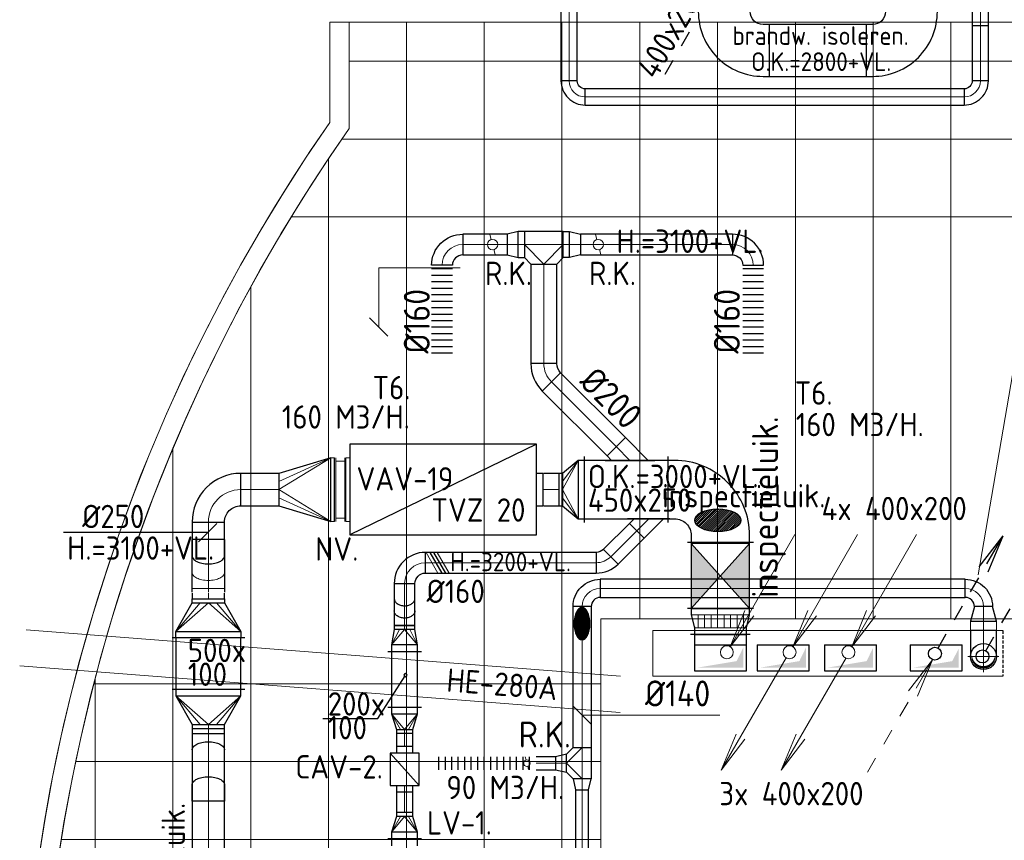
# Model space of a CAD drawing. Header units: millimetres. Extents: x -72425 to 38660, y 7096 to 51783.
# Tile 20 of 54: x -62482 to -54889, y 33882 to 40208. Entities that reach past the tile are written whole.
import ezdxf
from ezdxf.enums import TextEntityAlignment as Align

# ---------------------------------------------------------------- set-up
doc = ezdxf.new("R2010")
doc.units = ezdxf.units.MM
doc.header["$LTSCALE"] = 50
doc.linetypes.add('DASHED', pattern=[0.75, 0.5, -0.25])
for name, color, linetype in [('SPARINGEN-W', 7, 'Continuous'), ('WL570---_RETOUR', 100, 'Continuous'), ('WL570---_TOEVOER', 200, 'Continuous'), ('WM570---_RETOUR', 2, 'Continuous'), ('WM570---_TOEVOER', 2, 'Continuous')]:
    doc.layers.add(name, color=color, linetype=linetype)
for name, color, linetype, lineweight in [('WL570---_BESTAAND-HARTLIJN', 161, 'Continuous', 0), ('WL570---_BESTAAND-MAATVOERING', 161, 'Continuous', 0), ('WL570---_BESTAAND-RETOUR', 140, 'Continuous', 0), ('WL570---_BESTAAND-TOEVOER', 180, 'Continuous', 0)]:
    doc.layers.add(name, color=color, linetype=linetype, lineweight=lineweight)
doc.styles.add('ISO', font='ISO', dxfattribs={"height": 162})
doc.styles.add('MAATVOERING', font='ISO')

# ---------------------------------------------------------------- blocks, each defined once
blk = doc.blocks.new('A$C33D74301')
at = {"color": 8, "linetype": 'Continuous', "lineweight": 13}
for p, q in [((-50438.9, -3975), (-56691.1, -3975)), ((-56691.1, -4746.5), (-56691.1, -3975)), ((-56691.1, -3975), (-56541.1, -3975)), ((-56691.1, -4746.5), (-56691.1, -3975)), ((-56691.1, -3975), (-56541.1, -3975)), ((-56541.1, -4793.6), (-56541.1, -3975)), ((-56541.1, -3975), (-56541.1, -4793.6)), ((-56100, -3975), (-56100, -20775)), ((-55500, -3975), (-55500, -20775)), ((-54900, -3975), (-54900, -20775)), ((-54300, -3975), (-54300, -8575)), ((-53700, -3975), (-53700, -8575)), ((-53700, -3975), (-53700, -8575)), ((-53100, -3975), (-53100, -8575)), ((-52500, -3975), (-52500, -8575)), ((-51900, -3975), (-51900, -8575)), ((-56541.1, -4275), (-50372.5, -4275)), ((-56873, -5015.5), (-56691.1, -4746.5)), ((-56541.1, -4793.6), (-56722.9, -5060.5)), ((-56597.6, -4875), (-49837.8, -4875)), ((-57048.3, -5288.8), (-56873, -5015.5)), ((-56722.9, -5060.5), (-56898.2, -5331.7)), ((-56700, -19723.9), (-56700, -5026.1)), ((-57216.9, -5566.2), (-57048.3, -5288.8)), ((-56898.2, -5331.7), (-57066.7, -5607.1)), ((-56987, -5475), (-49303.2, -5475)), ((-57378.7, -5847.7), (-57216.9, -5566.2)), ((-57066.7, -5607.1), (-57228.5, -5886.6)), ((-57533.7, -6133.1), (-57378.7, -5847.7)), ((-57228.5, -5886.6), (-57383.5, -6169.9)), ((-57300, -18734.8), (-57300, -6015.2)), ((-57681.7, -6422.1), (-57533.7, -6133.1)), ((-57383.5, -6169.9), (-57531.5, -6456.9)), ((-57822.6, -6714.6), (-57681.7, -6422.1)), ((-57531.5, -6456.9), (-57672.4, -6747.5)), ((-57956.4, -7010.4), (-57822.6, -6714.6)), ((-57672.4, -6747.5), (-57806.2, -7041.4)), ((-58083, -7309.4), (-57956.4, -7010.4)), ((-57806.2, -7041.4), (-57932.8, -7338.5)), ((-57900, -17490.3), (-57900, -7259.6)), ((-58202.2, -7611.4), (-58083, -7309.4)), ((-57932.8, -7338.5), (-58052, -7638.6)), ((-58314.2, -7916.2), (-58202.2, -7611.4)), ((-58052, -7638.6), (-58164, -7941.5)), ((-58418.6, -8223.6), (-58314.2, -7916.2)), ((-58164, -7941.5), (-58268.5, -8247)), ((-58515.6, -8533.5), (-58418.6, -8223.6)), ((-58268.5, -8247), (-58365.5, -8555)), ((-58605.1, -8845.6), (-58515.6, -8533.5)), ((-58365.5, -8555), (-58454.9, -8865.3)), ((-54599.8, -8575), (-54599.8, -16175)), ((-54599.8, -8575), (-51149.8, -8575)), ((-58686.9, -9159.8), (-58605.1, -8845.6)), ((-58454.9, -8865.3), (-58536.8, -9177.7)), ((-58500, -15716.6), (-58500, -9033.4)), ((-58510.8, -9075), (-54599.8, -9075)), ((-58761.1, -9475.9), (-58686.9, -9159.8)), ((-58536.8, -9177.7), (-58611, -9492)), ((-58827.6, -9793.7), (-58761.1, -9475.9)), ((-58611, -9492), (-58677.6, -9807.9)), ((-58650.5, -9675), (-54599.8, -9675)), ((-58886.4, -10113), (-58827.6, -9793.7)), ((-58677.6, -9807.9), (-58736.3, -10125.5)), ((-58937.4, -10433.7), (-58886.4, -10113)), ((-58736.3, -10125.5), (-58787.4, -10444.3)), ((-58761.3, -10275), (-54599.8, -10275))]:
    blk.add_line(p, q, dxfattribs=at)
for centre, radius, start, end in [((-45700, -12375), 13379, 145.23702, 214.76298), ((-45699.9, -12375), 13229.1, 145.03426, 214.96574)]:
    blk.add_arc(centre, radius, start, end, dxfattribs=at)
blk = doc.blocks.new('OBO12500090Z')
blk.add_lwpolyline([(-62.5, 0), (62.5, 0), (62.5, 125, 1), (-62.5, 125)], format="xyb", close=True)
at = {"layer": 'WL570---_BESTAAND-HARTLIJN'}
for points in [[(0, 0), (0, 187.5)], [(-62.5, 125), (62.5, 125)]]:
    blk.add_lwpolyline(points, dxfattribs=at)
blk = doc.blocks.new('KARO')
for p, q in [((1, 0.5), (0, 0.5)), ((0, -0.5), (1, -0.5))]:
    blk.add_line(p, q)
at = {"invisible_edges": 15}
blk.add_3dface([(0, 0.5), (0, -0.5), (1, -0.5), (1, 0.5)], dxfattribs=at)
at = {"layer": 'WL570---_BESTAAND-HARTLIJN'}
blk.add_line((0, 0), (1, 0), dxfattribs=at)
blk = doc.blocks.new('OBO12500090H')
blk.add_lwpolyline([(62.5, -125, 0.414214), (-125, 62.5), (-125, -62.5, -0.414214), (-62.5, -125)], format="xyb", close=True)
at = {"invisible_edges": 15}
for points in [[(-114.1, -63.4), (-92.4, 59.7), (-125, 62.5), (-125, -62.5)], [(-103.6, -66.3), (-60.9, 51.2), (-92.4, 59.7), (-114.1, -63.4)], [(-93.8, -70.9), (-31.2, 37.4), (-60.9, 51.2), (-103.6, -66.3)], [(-84.8, -77.1), (-4.5, 18.6), (-31.2, 37.4), (-93.8, -70.9)], [(-77.1, -84.8), (18.6, -4.5), (-4.5, 18.6), (-84.8, -77.1)], [(-70.9, -93.8), (37.4, -31.2), (18.6, -4.5), (-77.1, -84.8)], [(-66.3, -103.6), (51.2, -60.9), (37.4, -31.2), (-70.9, -93.8)], [(-63.4, -114.1), (59.7, -92.4), (51.2, -60.9), (-66.3, -103.6)], [(-62.5, -125), (62.5, -125), (59.7, -92.4), (-63.4, -114.1)]]:
    blk.add_3dface(points, dxfattribs=at)
at = {"layer": 'WL570---_BESTAAND-HARTLIJN'}
blk.add_arc((-125, -125), 125, 0, 90, dxfattribs=at)
blk = doc.blocks.new('VBO40020000050901-100')
blk.add_lwpolyline([(-200, -350), (200, -350), (200, -300, 0.414214), (-300, 200), (-350, 200), (-350, -200), (-300, -200, -0.414214), (-200, -300)], format="xyb", close=True)
blk = doc.blocks.new('KARH')
for p, q in [((1, 0.5), (0, 0.5)), ((0, -0.5), (1, -0.5))]:
    blk.add_line(p, q)
at = {"invisible_edges": 15}
blk.add_3dface([(0, 0.5), (0, -0.5), (1, -0.5), (1, 0.5)], dxfattribs=at)
blk = doc.blocks.new('010')
at = {"layer": 'WL570---_RETOUR'}
for p, q in [((3.417, 6.704), (5.25, 9.093)), ((4, 6.928), (5.25, 9.093)), ((4.098, 6.311), (5.25, 9.093)), ((2.75, 4.763), (3.375, 5.846)), ((1.5, 2.598), (2.125, 3.681)), ((0.25, 0.433), (0.875, 1.516))]:
    blk.add_line(p, q, dxfattribs=at)
blk.add_circle((0, 0), 0.5, dxfattribs=at)
blk = doc.blocks.new('008')
at = {"layer": 'WL570---_BESTAAND-MAATVOERING'}
for p in [(-5.25, -9.093), (-2.083, -2.822), (-1.402, -3.215)]:
    blk.add_line(p, (-0.25, -0.433), dxfattribs=at)
blk.add_circle((0, 0), 0.5, dxfattribs=at)
blk = doc.blocks.new('OAF16000045R')
blk.add_line((-163.1, 0), (163.1, 0))
blk.add_lwpolyline([(-113.1, 0), (35.4, 148.5), (148.5, 35.4), (113.1, 0)])
at = {"layer": 'WL570---_BESTAAND-HARTLIJN'}
blk.add_line((91.9, 91.9), (0, 0), dxfattribs=at)
blk = doc.blocks.new('*X4')
for p, q in [((-0.24, 0.309), (-0.24, 0.383)), ((-0.23, 0.315), (-0.23, 0.389)), ((-0.22, 0.32), (-0.22, 0.395)), ((-0.21, 0.326), (-0.21, 0.4)), ((-0.2, 0.331), (-0.2, 0.405)), ((-0.19, 0.335), (-0.19, 0.41)), ((-0.18, 0.34), (-0.18, 0.415)), ((-0.17, 0.344), (-0.17, 0.419)), ((-0.16, 0.348), (-0.16, 0.423)), ((-0.15, 0.351), (-0.15, 0.426)), ((-0.14, 0.355), (-0.14, 0.43)), ((-0.13, 0.358), (-0.13, 0.433)), ((-0.12, 0.36), (-0.12, 0.436)), ((-0.11, 0.363), (-0.11, 0.439)), ((-0.1, 0.365), (-0.1, 0.441)), ((-0.09, 0.367), (-0.09, 0.443)), ((-0.08, 0.369), (-0.08, 0.445)), ((-0.07, 0.371), (-0.07, 0.447)), ((-0.06, 0.372), (-0.06, 0.448)), ((-0.05, 0.374), (-0.05, 0.449)), ((-0.04, 0.375), (-0.04, 0.45)), ((-0.03, 0.375), (-0.03, 0.451)), ((-0.02, 0.376), (-0.02, 0.452)), ((-0.01, 0.376), (-0.01, 0.452)), ((0, 0.376), (0, 0.452)), ((0.01, 0.376), (0.01, 0.452)), ((0.02, 0.376), (0.02, 0.452)), ((0.03, 0.375), (0.03, 0.451)), ((0.04, 0.375), (0.04, 0.45)), ((0.05, 0.374), (0.05, 0.449)), ((0.06, 0.372), (0.06, 0.448)), ((0.07, 0.371), (0.07, 0.447)), ((0.08, 0.369), (0.08, 0.445)), ((0.09, 0.367), (0.09, 0.443)), ((0.1, 0.365), (0.1, 0.441)), ((0.11, 0.363), (0.11, 0.439)), ((0.12, 0.36), (0.12, 0.436)), ((0.13, 0.358), (0.13, 0.433)), ((0.14, 0.355), (0.14, 0.43)), ((0.15, 0.351), (0.15, 0.426)), ((0.16, 0.348), (0.16, 0.423)), ((0.17, 0.344), (0.17, 0.419)), ((0.18, 0.34), (0.18, 0.415)), ((0.19, 0.335), (0.19, 0.41)), ((0.2, 0.331), (0.2, 0.405)), ((0.21, 0.326), (0.21, 0.4)), ((0.22, 0.32), (0.22, 0.395)), ((0.23, 0.315), (0.23, 0.389)), ((0.24, 0.309), (0.24, 0.383)), ((-0.45, 0.011), (-0.45, 0.044)), ((-0.44, 0.05), (-0.44, 0.104)), ((-0.43, 0.079), (-0.43, 0.14)), ((-0.42, 0.104), (-0.42, 0.167)), ((-0.41, 0.125), (-0.41, 0.191)), ((-0.4, 0.143), (-0.4, 0.211)), ((-0.39, 0.16), (-0.39, 0.229)), ((-0.38, 0.175), (-0.38, 0.245)), ((-0.37, 0.189), (-0.37, 0.26)), ((-0.36, 0.203), (-0.36, 0.273)), ((-0.35, 0.215), (-0.35, 0.286)), ((-0.34, 0.226), (-0.34, 0.298)), ((-0.33, 0.237), (-0.33, 0.309)), ((-0.32, 0.247), (-0.32, 0.319)), ((-0.31, 0.256), (-0.31, 0.329)), ((-0.3, 0.265), (-0.3, 0.338)), ((-0.29, 0.273), (-0.29, 0.347)), ((-0.28, 0.281), (-0.28, 0.355)), ((-0.27, 0.289), (-0.27, 0.363)), ((-0.26, 0.296), (-0.26, 0.37)), ((-0.25, 0.302), (-0.25, 0.377)), ((0.25, 0.302), (0.25, 0.377)), ((0.26, 0.296), (0.26, 0.37)), ((0.27, 0.289), (0.27, 0.363)), ((0.28, 0.281), (0.28, 0.355)), ((0.29, 0.273), (0.29, 0.347)), ((0.3, 0.265), (0.3, 0.338)), ((0.31, 0.256), (0.31, 0.329)), ((0.32, 0.247), (0.32, 0.319)), ((0.33, 0.237), (0.33, 0.309)), ((0.34, 0.226), (0.34, 0.298)), ((0.35, 0.215), (0.35, 0.286)), ((0.36, 0.203), (0.36, 0.273)), ((0.37, 0.189), (0.37, 0.26)), ((0.38, 0.175), (0.38, 0.245)), ((0.39, 0.16), (0.39, 0.229)), ((0.4, 0.143), (0.4, 0.211)), ((0.41, 0.125), (0.41, 0.191)), ((0.42, 0.104), (0.42, 0.167)), ((0.43, 0.079), (0.43, 0.14)), ((0.44, 0.05), (0.44, 0.104)), ((0.45, 0.011), (0.45, 0.044))]:
    blk.add_line(p, q)
blk = doc.blocks.new('KARODS')
blk.add_circle((0, 0), 0.5)
at = {"layer": 'WL570---_BESTAAND-HARTLIJN'}
for p, q in [((0, -0.6), (0, 0.6)), ((-0.6, 0), (0.6, 0))]:
    blk.add_line(p, q, dxfattribs=at)
at = {"layer": 'WL570---_BESTAAND-TOEVOER'}
blk.add_blockref('*X4', (0, 0), dxfattribs=at)
blk = doc.blocks.new('OBO20000090SE')
blk.add_lwpolyline([(-100, 200), (-100, 0), (100, 0), (100, 200)])
at = {"layer": 'WL570---_BESTAAND-HARTLIJN'}
for p, q in [((0, 0), (0, 300)), ((-100, 200), (100, 200))]:
    blk.add_line(p, q, dxfattribs=at)
at = {"xscale": 200, "yscale": 200, "zscale": 200}
blk.add_blockref('KARODS', (0, 200), dxfattribs=at)
blk = doc.blocks.new('MVLINE')
blk.add_line((35.4, -35.4), (-35.4, 35.4))
blk = doc.blocks.new('NV')
at = {"layer": 'WL570---_BESTAAND-TOEVOER'}
for p, q in [((0, 0), (0, -490)), ((70, 0), (70, -490)), ((0, -25.1), (70, -25.1)), ((0, -464.9), (70, -464.9))]:
    blk.add_line(p, q, dxfattribs=at)
blk = doc.blocks.new('KAEND')
blk.add_line((0, -0.5), (0, 0.5))
blk = doc.blocks.new('VRO490300002504000H')
blk.add_lwpolyline([(0, 245), (0, -245), (400, -125), (400, 125)], close=True)
at = {"layer": 'WL570---_BESTAAND-TOEVOER'}
for p, q in [((0, 245), (400, 62.5)), ((0, -245), (400, -62.5))]:
    blk.add_line(p, q, dxfattribs=at)
blk.add_lwpolyline([(0, -245), (0, -245), (400, 0), (0, 245)], dxfattribs=at)
blk = doc.blocks.new('ORK16000000')
at = {"layer": 'WL570---_BESTAAND-TOEVOER'}
for p, q in [((38.6, 10.4), (77.3, 20.7)), ((-38.6, -10.4), (-77.3, -20.7))]:
    blk.add_line(p, q, dxfattribs=at)
blk.add_circle((0, 0), 40, dxfattribs=at)
blk = doc.blocks.new('VTR400200450250-252-0')
at = {"layer": 'WL570---_BESTAAND-TOEVOER'}
h = blk.add_hatch(dxfattribs=at)
h.set_pattern_fill('_U', color=256, scale=50, style=0, pattern_type=0)
h.set_pattern_definition([(0, (0, -200), (0, 50), [])])
h.paths.add_polyline_path([(50, -200), (150, -225), (150, 225), (50, 200)])
for p, q in [((0, -230), (0, 230)), ((200, -255), (200, 255))]:
    blk.add_line(p, q)
blk.add_lwpolyline([(0, -200), (50, -200), (150, -225), (200, -225), (200, 225), (150, 225), (50, 200), (0, 200)], close=True)
for p, q in [((50, -200), (50, 200)), ((150, -225), (150, 225))]:
    blk.add_line(p, q, dxfattribs=at)
blk = doc.blocks.new('VBK45025000050000')
blk.add_lwpolyline([(0, -225), (500, -225), (500, 225), (0, 225)], close=True)
at = {"layer": 'WL570---_BESTAAND-HARTLIJN'}
for points in [[(0, 225), (500, 225), (250, 0)], [(0, -225), (500, -225), (250, 0)]]:
    blk.add_solid(points, dxfattribs=at)
at = {"layer": 'WL570---_BESTAAND-TOEVOER'}
for p, q in [((0, -225), (500, 225)), ((0, 225), (500, -225))]:
    blk.add_line(p, q, dxfattribs=at)
blk = doc.blocks.new('VBO4502004502005050-0')
for p, q in [((-405, 255), (-405, -255)), ((-255, -405), (255, -405))]:
    blk.add_line(p, q)
blk.add_lwpolyline([(-225, -405), (225, -405), (225, -355, 0.414214), (-355, 225), (-405, 225), (-405, -225), (-355, -225, -0.414214), (-225, -355)], format="xyb", close=True)
blk = doc.blocks.new('VRO4502000025020000-0')
for p, q in [((0, 255), (0, -255)), ((50, -225), (50, 225)), ((170, -125), (170, 125))]:
    blk.add_line(p, q)
blk.add_lwpolyline([(0, 225), (0, -225), (50, -225), (170, -125), (200, -125), (200, 125), (170, 125), (50, 225)], close=True)
at = {"layer": 'WL570---_BESTAAND-TOEVOER'}
for p, q in [((50, 225), (170, 62.5)), ((50, -225), (170, -62.5))]:
    blk.add_line(p, q, dxfattribs=at)
blk.add_lwpolyline([(50, -225), (170, 0), (50, 225)], dxfattribs=at)
blk = doc.blocks.new('OSV20014001120G')
blk.add_lwpolyline([(0, -100), (112, -70), (112, 70), (0, 100)], close=True)
at = {"layer": 'WL570---_BESTAAND-HARTLIJN'}
blk.add_line((0, 0), (112, 0), dxfattribs=at)
blk = doc.blocks.new('OBO14000090H')
blk.add_lwpolyline([(70, -140, 0.414214), (-140, 70), (-140, -70, -0.414214), (-70, -140)], format="xyb", close=True)
at = {"invisible_edges": 15}
for points in [[(-127.8, -71.1), (-103.5, 66.8), (-140, 70), (-140, -70)], [(-116.1, -74.2), (-68.2, 57.3), (-103.5, 66.8), (-127.8, -71.1)], [(-105, -79.4), (-35, 41.9), (-68.2, 57.3), (-116.1, -74.2)], [(-95, -86.4), (-5, 20.9), (-35, 41.9), (-105, -79.4)], [(-86.4, -95), (20.9, -5), (-5, 20.9), (-95, -86.4)], [(-79.4, -105), (41.9, -35), (20.9, -5), (-86.4, -95)], [(-74.2, -116.1), (57.3, -68.2), (41.9, -35), (-79.4, -105)], [(-71.1, -127.8), (66.8, -103.5), (57.3, -68.2), (-74.2, -116.1)], [(-70, -140), (70, -140), (66.8, -103.5), (-71.1, -127.8)]]:
    blk.add_3dface(points, dxfattribs=at)
at = {"layer": 'WL570---_BESTAAND-HARTLIJN'}
blk.add_arc((-140, -140), 140, 0, 90, dxfattribs=at)
blk = doc.blocks.new('OTS14014014000L')
blk.add_lwpolyline([(0, -70), (240, -70), (240, 70), (190, 120), (50, 120), (0, 70)], close=True)
at = {"layer": 'WL570---_BESTAAND-HARTLIJN'}
blk.add_line((0, 0), (240, 0), dxfattribs=at)
at = {"layer": 'WL570---_BESTAAND-RETOUR'}
blk.add_lwpolyline([(0, 0), (120, 120), (240, 0)], dxfattribs=at)
blk = doc.blocks.new('OSV1401000850G')
blk.add_lwpolyline([(0, -70), (85, -50), (85, 50), (0, 70)], close=True)
at = {"layer": 'WL570---_BESTAAND-HARTLIJN'}
blk.add_line((0, 0), (85, 0), dxfattribs=at)
blk = doc.blocks.new('ORK10000000')
at = {"layer": 'WL570---_BESTAAND-RETOUR'}
for p, q in [((24.1, 6.5), (48.3, 12.9)), ((-24.1, -6.5), (-48.3, -12.9))]:
    blk.add_line(p, q, dxfattribs=at)
blk.add_circle((0, 0), 25, dxfattribs=at)
blk = doc.blocks.new('FLLINE100')
blk.add_line((0, -50), (0, 50))
blk = doc.blocks.new('OEX1000079600')
at = {"rotation": 180}
for p in [(50, 0), (100, 0), (150, 0), (200, 0), (250, 0), (300, 0), (350, 0), (400, 0), (450, 0), (500, 0), (550, 0), (600, 0), (650, 0), (700, 0), (750, 0)]:
    blk.add_blockref('FLLINE100', p, dxfattribs=at)
blk = doc.blocks.new('VBX1251250012525000')
blk.add_lwpolyline([(50, -112.5), (300, -112.5), (300, 112.5), (50, 112.5)], close=True)
for points in [[(50, 62.5), (0, 62.5), (0, -62.5), (50, -62.5)], [(300, -62.5), (350, -62.5), (350, 62.5), (300, 62.5)]]:
    blk.add_lwpolyline(points)
at = {"layer": 'WL570---_BESTAAND-HARTLIJN'}
blk.add_line((300, 0), (350, 0), dxfattribs=at)
at = {"layer": 'WL570---_BESTAAND-TOEVOER'}
blk.add_line((50, -112.5), (300, 112.5), dxfattribs=at)
blk = doc.blocks.new('VRO2002000012520000-1')
for p, q in [((0, 130), (0, -130)), ((50, -100), (50, 100)), ((170, -62.5), (170, 62.5))]:
    blk.add_line(p, q)
blk.add_lwpolyline([(0, 100), (0, -100), (50, -100), (170, -62.5), (200, -62.5), (200, 62.5), (170, 62.5), (50, 100)], close=True)
at = {"layer": 'WL570---_BESTAAND-TOEVOER'}
for p, q in [((50, 100), (170, 31.25)), ((50, -100), (170, -31.25))]:
    blk.add_line(p, q, dxfattribs=at)
blk.add_lwpolyline([(50, -100), (170, 0), (50, 100)], dxfattribs=at)
blk = doc.blocks.new('RB45DO')
blk.add_lwpolyline([(0.707107, 0.5), (0, 0.5), (0, -0.5), (0.707107, -0.5, 0.133256), (0.835518, -0.465158, 0.106756), (0.957107, -0.353553, 0.082828), (1.032249, -0.198077, 0.071352), (1.06066, 0, 0.071352), (1.032249, 0.198077, 0.082828), (0.957107, 0.353553, 0.106756), (0.835518, 0.465158, 0.133256)], format="xyb", close=True)
at = {"layer": 'WL570---_BESTAAND-HARTLIJN'}
blk.add_line((0, 0), (1.06066, 0), dxfattribs=at)
blk = doc.blocks.new('OBO16000045N')
at = {"xscale": 160, "yscale": 160, "zscale": 160}
blk.add_blockref('RB45DO', (0, 0), dxfattribs=at)
blk = doc.blocks.new('RB45UP')
blk.add_lwpolyline([(0, -0.5), (0.707107, -0.5), (0.707107, 0.5), (0, 0.5, -0.133256), (0.128411, 0.465158, -0.106756), (0.25, 0.353553, -0.082828), (0.325143, 0.198077, -0.071352), (0.353553, 0, -0.071352), (0.325143, -0.198077, -0.082828), (0.25, -0.353553, -0.106756), (0.128411, -0.465158, -0.133256)], format="xyb", close=True)
at = {"layer": 'WL570---_BESTAAND-HARTLIJN'}
blk.add_line((0, 0), (0.707107, 0), dxfattribs=at)
blk = doc.blocks.new('OBO16000045O')
at = {"xscale": 160, "yscale": 160, "zscale": 160}
blk.add_blockref('RB45UP', (0, 0), dxfattribs=at)
blk = doc.blocks.new('UISO')
for p, q in [((0, 0.18), (1, 0.757)), ((0, 0), (1, 0.577))]:
    blk.add_line(p, q)
at = {"layer": 'WL570---_BESTAAND-TOEVOER'}
for p, q in [((0, 0.36), (1, 0.937)), ((0, -0.18), (1, 0.397))]:
    blk.add_line(p, q, dxfattribs=at)
blk = doc.blocks.new('OBO16000090H')
blk.add_lwpolyline([(80, -160, 0.414214), (-160, 80), (-160, -80, -0.414214), (-80, -160)], format="xyb", close=True)
at = {"invisible_edges": 15}
for points in [[(-146.1, -81.2), (-118.3, 76.4), (-160, 80), (-160, -80)], [(-132.6, -84.8), (-77.9, 65.5), (-118.3, 76.4), (-146.1, -81.2)], [(-120, -90.7), (-40, 47.8), (-77.9, 65.5), (-132.6, -84.8)], [(-108.6, -98.7), (-5.7, 23.9), (-40, 47.8), (-120, -90.7)], [(-98.7, -108.6), (23.9, -5.7), (-5.7, 23.9), (-108.6, -98.7)], [(-90.7, -120), (47.8, -40), (23.9, -5.7), (-98.7, -108.6)], [(-84.8, -132.6), (65.5, -77.9), (47.8, -40), (-90.7, -120)], [(-81.2, -146.1), (76.4, -118.3), (65.5, -77.9), (-84.8, -132.6)], [(-80, -160), (80, -160), (76.4, -118.3), (-81.2, -146.1)]]:
    blk.add_3dface(points, dxfattribs=at)
at = {"layer": 'WL570---_BESTAAND-HARTLIJN'}
blk.add_arc((-160, -160), 160, 0, 90, dxfattribs=at)
blk = doc.blocks.new('RB30DO')
blk.add_lwpolyline([(0, 0.5), (0.5, 0.5, -0.174705), (0.585, 0.469, -0.104203), (0.677, 0.354, -0.064948), (0.729, 0.202, -0.051099), (0.75, 0, -0.051099), (0.729, -0.202, -0.064948), (0.677, -0.354, -0.104203), (0.585, -0.469, -0.174705), (0.5, -0.5), (0, -0.5)], format="xyb", close=True)
at = {"layer": 'WL570---_BESTAAND-HARTLIJN'}
blk.add_line((0, 0), (0.75, 0), dxfattribs=at)
blk = doc.blocks.new('OBO25000030N')
at = {"xscale": 250, "yscale": 250, "zscale": 250}
blk.add_blockref('RB30DO', (0, 0), dxfattribs=at)
blk = doc.blocks.new('RB30UP')
blk.add_lwpolyline([(0.5, 0.5), (0, 0.5, -0.174705), (0.085, 0.469, -0.104203), (0.177, 0.354, -0.064948), (0.229, 0.202, -0.051099), (0.25, 0, -0.051099), (0.229, -0.202, -0.064948), (0.177, -0.354, -0.104203), (0.085, -0.469, -0.174705), (0, -0.5), (0.5, -0.5)], format="xyb", close=True)
at = {"layer": 'WL570---_BESTAAND-HARTLIJN'}
blk.add_line((0.5, 0), (0, 0), dxfattribs=at)
blk = doc.blocks.new('OBO25000030O')
at = {"xscale": 250, "yscale": 250, "zscale": 250}
blk.add_blockref('RB30UP', (0, 0), dxfattribs=at)
blk = doc.blocks.new('VRO5001000025030000-0')
for p, q in [((0, 280), (0, -280)), ((50, -250), (50, 250)), ((270, -125), (270, 125))]:
    blk.add_line(p, q)
blk.add_lwpolyline([(0, 250), (0, -250), (50, -250), (270, -125), (300, -125), (300, 125), (270, 125), (50, 250)], close=True)
at = {"layer": 'WL570---_BESTAAND-TOEVOER'}
for p, q in [((50, 250), (270, 62.5)), ((50, -250), (270, -62.5))]:
    blk.add_line(p, q, dxfattribs=at)
blk.add_lwpolyline([(50, -250), (270, 0), (50, 250)], dxfattribs=at)
blk = doc.blocks.new('VRO2001000016020000-0')
for p, q in [((0, 130), (0, -130)), ((50, -100), (50, 100)), ((170, -80), (170, 80))]:
    blk.add_line(p, q)
blk.add_lwpolyline([(0, 100), (0, -100), (50, -100), (170, -80), (200, -80), (200, 80), (170, 80), (50, 100)], close=True)
at = {"layer": 'WL570---_BESTAAND-RETOUR'}
for p, q in [((50, 100), (170, 40)), ((50, -100), (170, -40))]:
    blk.add_line(p, q, dxfattribs=at)
blk.add_lwpolyline([(50, -100), (170, 0), (50, 100)], dxfattribs=at)
blk = doc.blocks.new('VRO2001000012520000-0')
for p, q in [((0, 130), (0, -130)), ((50, -100), (50, 100)), ((170, -62.5), (170, 62.5))]:
    blk.add_line(p, q)
blk.add_lwpolyline([(0, 100), (0, -100), (50, -100), (170, -62.5), (200, -62.5), (200, 62.5), (170, 62.5), (50, 100)], close=True)
at = {"layer": 'WL570---_BESTAAND-TOEVOER'}
for p, q in [((50, 100), (170, 31.25)), ((50, -100), (170, -31.25))]:
    blk.add_line(p, q, dxfattribs=at)
blk.add_lwpolyline([(50, -100), (170, 0), (50, 100)], dxfattribs=at)
blk = doc.blocks.new('FLLINE160')
blk.add_line((0, -80), (0, 80))
blk = doc.blocks.new('OEX1600071400-0')
at = {"rotation": 90}
for p in [(0, -50), (0, -100), (0, -150), (0, -200), (0, -250), (0, -300), (0, -350), (0, -400), (0, -450), (0, -500), (0, -550), (0, -600), (0, -650), (0, -700)]:
    blk.add_blockref('FLLINE160', p, dxfattribs=at)
blk = doc.blocks.new('OSV2001600850K')
blk.add_lwpolyline([(-85, -100), (0, -80), (0, 80), (-85, 100)], close=True)
at = {"layer": 'WL570---_BESTAAND-HARTLIJN'}
blk.add_line((-85, 0), (0, 0), dxfattribs=at)
blk = doc.blocks.new('OTS20020020000H')
blk.add_lwpolyline([(-150, -100), (150, -100), (150, 100), (100, 150), (-100, 150), (-150, 100)], close=True)
at = {"layer": 'WL570---_BESTAAND-HARTLIJN'}
blk.add_line((-150, 0), (150, 0), dxfattribs=at)
at = {"layer": 'WL570---_BESTAAND-RETOUR'}
blk.add_lwpolyline([(-150, 0), (0, 150), (150, 0)], dxfattribs=at)
blk = doc.blocks.new('OAF20000045L')
blk.add_line((-191.4, 0), (191.4, 0))
blk.add_lwpolyline([(-141.4, 0), (-176.8, 35.4), (-35.4, 176.8), (141.4, 0)])
at = {"layer": 'WL570---_BESTAAND-HARTLIJN'}
blk.add_line((-106.1, 106.1), (0, 0), dxfattribs=at)
blk = doc.blocks.new('OBO16000045H')
blk.add_lwpolyline([(80, -66.3, 0.198912), (9.7, 103.4), (-103.4, -9.7, -0.198912), (-80, -66.3)], format="xyb", close=True)
at = {"invisible_edges": 15}
for points in [[(-98.7, -14.9), (23.9, 88), (9.7, 103.4), (-103.4, -9.7)], [(-94.5, -20.4), (36.6, 71.4), (23.9, 88), (-98.7, -14.9)], [(-90.7, -26.3), (47.8, 53.7), (36.6, 71.4), (-94.5, -20.4)], [(-87.5, -32.5), (57.5, 35.2), (47.8, 53.7), (-90.7, -26.3)], [(-84.8, -38.9), (65.5, 15.8), (57.5, 35.2), (-87.5, -32.5)], [(-82.7, -45.6), (71.8, -4.2), (65.5, 15.8), (-84.8, -38.9)], [(-81.2, -52.4), (76.4, -24.6), (71.8, -4.2), (-82.7, -45.6)], [(-80.3, -59.3), (79.1, -45.4), (76.4, -24.6), (-81.2, -52.4)], [(-80, -66.3), (80, -66.3), (79.1, -45.4), (-80.3, -59.3)]]:
    blk.add_3dface(points, dxfattribs=at)
at = {"layer": 'WL570---_BESTAAND-HARTLIJN'}
blk.add_arc((-160, -66.3), 160, 0, 45, dxfattribs=at)
blk = doc.blocks.new('OBO20000045H')
blk.add_lwpolyline([(100, -82.8, 0.198912), (12.1, 129.3), (-129.3, -12.1, -0.198912), (-100, -82.8)], format="xyb", close=True)
at = {"invisible_edges": 15}
for points in [[(-123.4, -18.6), (29.8, 110), (12.1, 129.3), (-129.3, -12.1)], [(-118.1, -25.5), (45.7, 89.2), (29.8, 110), (-123.4, -18.6)], [(-113.4, -32.8), (59.8, 67.2), (45.7, 89.2), (-118.1, -25.5)], [(-109.4, -40.6), (71.9, 43.9), (59.8, 67.2), (-113.4, -32.8)], [(-106, -48.6), (81.9, 19.8), (71.9, 43.9), (-109.4, -40.6)], [(-103.4, -57), (89.8, -5.2), (81.9, 19.8), (-106, -48.6)], [(-101.5, -65.5), (95.4, -30.7), (89.8, -5.2), (-103.4, -57)], [(-100.4, -74.1), (98.9, -56.7), (95.4, -30.7), (-101.5, -65.5)], [(-100, -82.8), (100, -82.8), (98.9, -56.7), (-100.4, -74.1)]]:
    blk.add_3dface(points, dxfattribs=at)
at = {"layer": 'WL570---_BESTAAND-HARTLIJN'}
blk.add_arc((-200, -82.8), 200, 0, 45, dxfattribs=at)
blk = doc.blocks.new('OBO25000090H')
blk.add_lwpolyline([(125, -250, 0.414214), (-250, 125), (-250, -125, -0.414214), (-125, -250)], format="xyb", close=True)
at = {"invisible_edges": 15}
for points in [[(-228.3, -126.9), (-184.9, 119.3), (-250, 125), (-250, -125)], [(-207.2, -132.5), (-121.7, 102.4), (-184.9, 119.3), (-228.3, -126.9)], [(-187.5, -141.7), (-62.5, 74.8), (-121.7, 102.4), (-207.2, -132.5)], [(-169.7, -154.2), (-9, 37.3), (-62.5, 74.8), (-187.5, -141.7)], [(-154.2, -169.7), (37.3, -9), (-9, 37.3), (-169.7, -154.2)], [(-141.7, -187.5), (74.8, -62.5), (37.3, -9), (-154.2, -169.7)], [(-132.5, -207.2), (102.4, -121.7), (74.8, -62.5), (-141.7, -187.5)], [(-126.9, -228.3), (119.3, -184.9), (102.4, -121.7), (-132.5, -207.2)], [(-125, -250), (125, -250), (119.3, -184.9), (-126.9, -228.3)]]:
    blk.add_3dface(points, dxfattribs=at)
at = {"layer": 'WL570---_BESTAAND-HARTLIJN'}
blk.add_arc((-250, -250), 250, 0, 90, dxfattribs=at)

msp = doc.modelspace()

# ---------------------------------------------------------------- block references
at = {"layer": 'WM570---_TOEVOER'}
msp.add_blockref('A$C33D74301', (-3400.3, 44163.1), dxfattribs=at)

# ---------------------------------------------------------------- next in the draw order: hatches: boundary and pattern name
at = {"layer": 'WL570---_RETOUR'}
h = msp.add_hatch(dxfattribs=at)
h.set_pattern_fill('ANSI31', color=256, scale=2.45, angle=90, style=0)
h.set_pattern_definition([(225, (-44778.618, 33692.2886), (-5.500407, 5.500407), [])])
edge = h.paths.add_edge_path()
edge.add_ellipse((-58145.8, 35551.7), major_axis=(0, 124.9), ratio=0.489711, start_angle=0, end_angle=360, ccw=False)
at = {"layer": 'WL570---_TOEVOER'}
h = msp.add_hatch(dxfattribs=at)
h.set_pattern_fill('ANSI31', color=256, scale=3.5, style=0)
h.set_pattern_definition([(45, (-54441.918, 17252.784), (-7.857724, 7.857724), [])])
edge = h.paths.add_edge_path()
edge.add_ellipse((-57098.2, 36348.7), major_axis=(-178.4, 0), ratio=0.489711, start_angle=0, end_angle=360)

# ---------------------------------------------------------------- next in the draw order: linework, layer by layer
at = {"layer": 'SPARINGEN-W', "linetype": 'DASHED'}
msp.add_line((-54900.1, 35498), (-54900.1, 35148), dxfattribs=at)
at = {"layer": 'WL570---_BESTAAND-MAATVOERING'}
for p, q in [((-54386.9, 40046.5), (-55090.2, 35927.3)), ((-56109.9, 35287.7), (-56609.9, 34421.7)), ((-55627.1, 35033.2), (-55443.8, 35272.1)), ((-55568.8, 35055.6), (-55443.8, 35272.1)), ((-55559, 34993.9), (-55443.8, 35272.1)), ((-55693.8, 34839.1), (-55631.3, 34947.4)), ((-56494.7, 34699.9), (-56609.9, 34421.7)), ((-55818.8, 34622.6), (-55756.3, 34730.9)), ((-56426.6, 34660.6), (-56609.9, 34421.7)), ((-55943.8, 34406.1), (-55881.3, 34514.4))]:
    msp.add_line(p, q, dxfattribs=at)
at = {"layer": 'WL570---_BESTAAND-TOEVOER'}
for p, q in [((-57850.1, 35148), (-62432.4, 35503.7)), ((-57600.1, 35498), (-57600.1, 35148)), ((-57600.1, 35498), (-54900.1, 35498)), ((-56572.4, 35287.7), (-57072.4, 34421.7)), ((-57850.7, 34867.2), (-62482, 35226.7)), ((-57600.1, 35148), (-54900.1, 35148)), ((-56957.2, 34699.9), (-57072.4, 34421.7)), ((-56889.1, 34660.6), (-57072.4, 34421.7))]:
    msp.add_line(p, q, dxfattribs=at)
for points in [[(-59712.6, 37838.9), (-59712.6, 38294.6), (-59086.4, 38294.6)], [(-58144.7, 34847.2), (-58144.7, 34847.2), (-57083.8, 34847.2)]]:
    msp.add_lwpolyline(points, dxfattribs=at)
at = {"layer": 'WL570---_RETOUR'}
for p, q in [((-57379.3, 40005.4), (-57316.8, 40113.7)), ((-57504.3, 39788.9), (-57441.8, 39897.2)), ((-55615.3, 35388), (-55615.3, 35188)), ((-55615.3, 35388), (-55215.3, 35388)), ((-55215.3, 35188), (-55215.3, 35388)), ((-55615.3, 35188), (-55215.3, 35188))]:
    msp.add_line(p, q, dxfattribs=at)
at = {"layer": 'WL570---_RETOUR', "extrusion": (0, 0, -1)}
msp.add_ellipse((-58145.8, 35551.7), major_axis=(0, 124.9), ratio=0.489711, dxfattribs=at)
at = {"layer": 'WL570---_RETOUR'}
for points in [[(-55240.3, 35360.6), (-55290.3, 35263), (-55240.3, 35213)], [(-55290.3, 35263), (-55590.3, 35213), (-55240.3, 35213)]]:
    msp.add_solid(points, dxfattribs=at)
at = {"layer": 'WL570---_TOEVOER'}
for p, q in [((-58495.8, 36935.5), (-59935.8, 36235.5)), ((-57277.9, 35388), (-56877.9, 35388)), ((-57277.9, 35388), (-57277.9, 35188)), ((-56877.9, 35188), (-56877.9, 35388)), ((-56794.4, 35388), (-56794.4, 35188)), ((-56794.4, 35388), (-56394.4, 35388)), ((-56394.4, 35188), (-56394.4, 35388)), ((-56275.8, 35388), (-56275.8, 35188)), ((-56275.8, 35388), (-55875.8, 35388)), ((-55875.8, 35188), (-55875.8, 35388)), ((-57277.9, 35188), (-56877.9, 35188)), ((-56794.4, 35188), (-56394.4, 35188)), ((-56275.8, 35188), (-55875.8, 35188))]:
    msp.add_line(p, q, dxfattribs=at)
msp.add_lwpolyline([(-58495.8, 36935.5), (-59935.8, 36935.5), (-59935.8, 36235.5), (-58495.8, 36235.5)], close=True, dxfattribs=at)
msp.add_lwpolyline([(-58495.8, 36460.5), (-58445.8, 36460.5), (-58445.8, 36710.5), (-58495.8, 36710.5)], dxfattribs=at)
msp.add_ellipse((-57098.2, 36348.7), major_axis=(-178.4, 0), ratio=0.489711, dxfattribs=at)
for points in [[(-56902.9, 35366.6), (-56952.9, 35263), (-56902.9, 35213)], [(-56419.4, 35366.6), (-56469.4, 35263), (-56419.4, 35213)], [(-55900.8, 35366.6), (-55950.8, 35263), (-55900.8, 35213)], [(-56952.9, 35263), (-57252.9, 35213), (-56902.9, 35213)], [(-56469.4, 35263), (-56769.4, 35213), (-56419.4, 35213)], [(-55950.8, 35263), (-56250.8, 35213), (-55900.8, 35213)]]:
    msp.add_solid(points, dxfattribs=at)
at = {"layer": 'WM570---_TOEVOER'}
for p, q in [((-59719.2, 34819.4), (-59508.2, 35148.9)), ((-60144, 34819.4), (-59719.2, 34819.4))]:
    msp.add_line(p, q, dxfattribs=at)
msp.add_lwpolyline([(-61031.5, 36254.3), (-61208.8, 36254.3), (-62144.2, 36254.3)], dxfattribs=at)
msp.add_lwpolyline([(-59519.2, 35154.7, 1), (-59494.2, 35154.7, 1)], format="xyb", close=True, dxfattribs=at)

# ---------------------------------------------------------------- next in the draw order: block references
at = {"layer": 'WL570---_BESTAAND-MAATVOERING', "xscale": 100, "yscale": 100, "zscale": 100, "rotation": 180}
for p in [(-56545.5, 35331.1), (-56091, 35331.1)]:
    msp.add_blockref('008', p, dxfattribs=at)
at = {"layer": 'WL570---_BESTAAND-MAATVOERING', "xscale": 100, "yscale": 100, "zscale": 100}
for p in [(-55424.1, 35320.6), (-55057.2, 35299.1)]:
    msp.add_blockref('010', p, dxfattribs=at)
at = {"layer": 'WL570---_BESTAAND-RETOUR', "xscale": 73.79491397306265, "yscale": 200, "zscale": 200, "rotation": 90}
msp.add_blockref('KARO', (-55050.1, 35498), dxfattribs=at)
at = {"layer": 'WL570---_BESTAAND-TOEVOER'}
for name, p, rotation in [('ORK16000000', (-58835.4, 38474.4), 270), ('ORK16000000', (-58020.5, 38474.4), 270), ('ORK10000000', (-58570.3, 34476.1), 90)]:
    msp.add_blockref(name, p, dxfattribs=dict(at, rotation=rotation))
for name, p, xscale, yscale, zscale in [('MVLINE', (-59712.6, 37838.9), 2, 2, 2), ('KARH', (-60053.8, 36585.5), -30.03757170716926, 490, 300), ('KARH', (-59966.4, 36585.5), 30.03757170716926, 490, 300), ('MVLINE', (-58144.7, 34847.2), 2, 2, 2)]:
    msp.add_blockref(name, p, dxfattribs=dict(at, xscale=xscale, yscale=yscale, zscale=zscale))
at = {"layer": 'WL570---_BESTAAND-TOEVOER', "xscale": 100, "yscale": 100, "zscale": 100, "rotation": 180}
msp.add_blockref('008', (-57029, 35331.1), dxfattribs=at)
at = {"layer": 'WL570---_BESTAAND-TOEVOER', "xscale": -1, "rotation": 89.99999999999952}
msp.add_blockref('OBO25000030O', (-61027, 35947.3), dxfattribs=at)
at = {"layer": 'WL570---_RETOUR'}
for p, xscale, yscale, zscale, rotation in [((-58245.3, 43024.1), 3286.779899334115, 125, 125, 270), ((-55074, 40164.4), 427.3561982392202, 125, 125, 270), ((-55190.1, 35823.8), 2814.564509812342, 140, 140, 180), ((-58144.7, 35683.8), -1087.688690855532, 140, 140, 90), ((-58349.7, 34476.1), 149.9586358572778, 100, 100, 180), ((-58144.7, 31341.9), 2929.177628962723, 100, 100, 90)]:
    msp.add_blockref('KARO', p, dxfattribs=dict(at, xscale=xscale, yscale=yscale, zscale=zscale, rotation=rotation))
for name, p, rotation in [('VBO40020000050901-100', (-57048.9, 39970.9), 180), ('VBO40020000050901-100', (-55605.5, 39970.9), 270), ('OBO12500090H', (-58245.3, 39612.3), 180), ('OBO12500090H', (-55074, 39612.3), 270), ('OSV20014001120G', (-55050.1, 35571.8), 90), ('OBO20000090SE', (-55050.1, 35498), 180), ('OEX1000079600', (-58499.6, 34476.1), 180), ('OSV1401000850G', (-58264.7, 34476.1), 180), ('OSV1401000850G', (-58144.7, 34356.1), 270)]:
    msp.add_blockref(name, p, dxfattribs=dict(at, rotation=rotation))
msp.add_blockref('OBO12500090Z', (-55074, 40164.6), dxfattribs=at)
for name, p, xscale, yscale, zscale in [('KARH', (-56698.9, 39970.9), 743.3516562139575, 400, 200), ('KARO', (-58120.3, 39612.3), 2920.812089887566, 125, 125)]:
    msp.add_blockref(name, p, dxfattribs=dict(at, xscale=xscale, yscale=yscale, zscale=zscale))
at = {"layer": 'WL570---_RETOUR', "xscale": -1}
msp.add_blockref('OBO14000090H', (-58144.7, 35823.8), dxfattribs=at)
for name, p, rotation in [('OBO14000090H', (-55050.1, 35823.8), 270), ('OTS14014014000L', (-58144.7, 34596.1), 90)]:
    msp.add_blockref(name, p, dxfattribs=dict(at, rotation=rotation))
at = {"layer": 'WL570---_TOEVOER'}
for name, p, rotation in [('OSV2001600850K', (-58723.6, 38474.4), 180), ('OTS20020020000H', (-58439.9, 38474.4), 180), ('OBO20000045H', (-58439.9, 37474.5), 180), ('VRO490300002504000H', (-60083.8, 36585.5), 180), ('VRO4502000025020000-0', (-58125.3, 36585.5), 180), ('OBO25000090H', (-61027, 36585.5), 90), ('OAF16000045R', (-57631.6, 36360.5), 180), ('VBK45025000050000', (-57077.9, 35668.6), 90), ('OBO16000090H', (-59513.8, 36021.4), 90), ('OBO16000045H', (-57970.7, 36021.4), 270), ('OBO16000045N', (-59513.8, 35859.7), 270), ('OBO16000045O', (-59513.8, 35651), 270), ('VTR400200450250-252-0', (-57077.9, 35468.6), 90), ('VRO2001000016020000-0', (-59513.8, 35337.9), 90), ('VRO5001000025030000-0', (-61027, 35044.1), 270), ('VRO2001000012520000-0', (-59513.8, 34906.7), 270), ('OBO25000030O', (-61027, 34578.3), 90), ('VBX1251250012525000', (-59513.8, 34604.1), 270), ('OBO25000030N', (-61027, 34184.5), 90), ('VRO2002000012520000-1', (-59513.8, 33895), 90)]:
    msp.add_blockref(name, p, dxfattribs=dict(at, rotation=rotation))
for name, p, xscale, yscale, zscale, rotation in [('KARO', (-58589.9, 38474.4), 48.69752441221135, 200, 200, 180), ('KARO', (-58289.9, 38474.4), -48.69752441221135, 200, 200, 180), ('KARO', (-56985.3, 38474.4), 1170.938943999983, 160, 160, 180), ('KARO', (-58439.9, 38324.4), 767.052365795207, 200, 200, 270), ('KARO', (-58381.4, 37415.9), 706.1132135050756, 200, 200, 314.9999999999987), ('KARO', (-58323.8, 36585.5), 116.7166315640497, 250, 250, 180), ('KARO', (-61027, 36203.4), 132.0887997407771, 250, 250, 90), ('KARO', (-57723.5, 36268.6), 283.2975842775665, 160, 160, 225.0000000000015), ('KARO', (-61027, 35795.3), -404.1867117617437, 250, 250, 269.9999999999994), ('KARH', (-57077.9, 36180.5), 38.25859607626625, 450, 200, 270), ('KARO', (-58036.9, 36021.4), 1316.835943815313, 160, 160, 180), ('UISO', (-59319.9, 36101.4), 160, 160, 160, 270), ('KARO', (-59513.8, 35861.4), 353.9148760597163, 160, 160, 270), ('KARO', (-61027, 35788.1), 45.82260478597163, 250, 250, 270), ('KARH', (-57077.9, 35388), 138.7076791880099, 400, 250, 90), ('KARH', (-61027, 35044.1), 398.1761943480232, 500, 100, 90), ('KARH', (-59513.8, 34906.7), 431.1345026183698, 200, 100, 90), ('KARO', (-61027, 29080.1), 5693.98578083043, 250, 250, 90), ('KARO', (-59513.8, 34604.1), 132.6200150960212, 125, 125, 90), ('KARO', (-59513.8, 34095), 159.0361814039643, 125, 125, 90), ('KARH', (-59513.8, 33838.7), 56.38060731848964, 200, 200, 90)]:
    msp.add_blockref(name, p, dxfattribs=dict(at, xscale=xscale, yscale=yscale, zscale=zscale, rotation=rotation))
at = {"layer": 'WL570---_TOEVOER', "xscale": -1}
for name, p, rotation in [('OSV2001600850K', (-58156.3, 38474.4), 180), ('OBO25000030N', (-61027, 36199.5), 89.99999999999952), ('VRO5001000025030000-0', (-61027, 35442.2), 270)]:
    msp.add_blockref(name, p, dxfattribs=dict(at, rotation=rotation))
msp.add_blockref('OBO16000090H', (-59225.3, 38474.4), dxfattribs=at)
at = {"layer": 'WL570---_TOEVOER'}
for name, p, xscale, yscale, zscale in [('KARO', (-59065.3, 38474.4), 341.6660071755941, 160, 160), ('KAEND', (-60053.8, 36585.5), -490, 490, 490), ('KAEND', (-59966.4, 36585.5), 490, 490, 490), ('KARH', (-58125.3, 36585.5), 642.3495098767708, 450, 200), ('KARO', (-60777, 36585.5), 293.1185639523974, 250, 250)]:
    msp.add_blockref(name, p, dxfattribs=dict(at, xscale=xscale, yscale=yscale, zscale=zscale))
for name, p in [('OBO16000090H', (-56825.3, 38474.4)), ('OEX1600071400-0', (-56825.3, 38336.5)), ('OAF20000045L', (-57776, 36810.5)), ('NV', (-60045.1, 36830.5)), ('VBO4502004502005050-0', (-57077.9, 36585.5))]:
    msp.add_blockref(name, p, dxfattribs=at)
at = {"layer": 'WM570---_TOEVOER'}
msp.add_blockref('OEX1600071400-0', (-59225.3, 38336.5), dxfattribs=at)
at = {"layer": 'WM570---_TOEVOER', "xscale": 2, "yscale": 2, "zscale": 2, "rotation": 90}
msp.add_blockref('MVLINE', (-61031.5, 36254.3), dxfattribs=at)

# ---------------------------------------------------------------- next in the draw order: texts
at = {"layer": 'WL570---_BESTAAND-TOEVOER'}
for s, height, style, p in [('H.=3200+VL.', 144, 'ISO', (-59161.7, 35955.9)), ('%%c140', 200, 'MAATVOERING', (-57660, 34913.8))]:
    msp.add_text(s, height=height, dxfattribs=dict(at, style=style)).set_placement(p)
for s, rotation, style, p in [('HE-280A', 355.46945, 'ISO', (-59194.9, 35028.8)), ('inspectieluik.', 90, 'MAATVOERING', (-61208, 32911.3))]:
    msp.add_text(s, height=180, rotation=rotation, dxfattribs=dict(at, style=style)).set_placement(p)
at = {"layer": 'WL570---_TOEVOER', "style": 'MAATVOERING'}
msp.add_text('%%c200', height=200, rotation=315.15807, dxfattribs=at).set_placement((-58177.6, 37405.1))
at = {"layer": 'WM570---_RETOUR', "style": 'ISO'}
msp.add_text('400x200', height=180, rotation=60, dxfattribs=at).set_placement((-57576.6, 39739.4))
at = {"layer": 'WM570---_RETOUR'}
for s, height, style, p in [('brandw. isoleren.', 144, 'ISO', (-56986, 40013.7)), ('O.K.=2800+VL.', 144, 'ISO', (-56841.8, 39812.7)), ('R.K.', 200, 'MAATVOERING', (-58634.3, 34597.4)), ('3x 400x200', 180, 'ISO', (-57086.4, 34151.7))]:
    msp.add_text(s, height=height, dxfattribs=dict(at, style=style)).set_placement(p)
at = {"layer": 'WM570---_TOEVOER', "style": 'ISO'}
for s, p in [('H.=3100+VL.', (-57879.1, 38410)), ('R.K.', (-58893.7, 38162.2)), ('R.K.', (-58091.9, 38162.2)), ('T6.', (-59760.6, 37281.5)), ('T6.', (-56505.5, 37239.9)), ('160 M3/H.', (-60460.3, 37055.3)), ('160 M3/H.', (-56497.3, 36996.9)), ('VAV-19', (-59884.6, 36578.4)), ('O.K.=3000+VL.', (-58100.5, 36596.4)), ('450x250', (-58100.5, 36414.5)), ('inspectieluik.', (-57528.1, 36448.1)), ('4x 400x200', (-56298.1, 36349.6)), ('TVZ 20', (-59306.8, 36338)), ('H.=3100+VL.', (-62115.4, 36044.9)), ('NV.', (-60202.6, 36037.3)), ('%%c160', (-59344.5, 35711)), ('500x', (-61185.6, 35255.2)), ('100', (-61185.6, 35072.1)), ('200x', (-60106.4, 34843.2)), ('100', (-60106.4, 34660.1)), ('CAV-2.', (-60356.6, 34357.9)), ('90 M3/H.', (-59191.3, 34198.6)), ('LV-1.', (-59341.3, 33926))]:
    msp.add_text(s, height=180, dxfattribs=at).set_placement(p)
at = {"layer": 'WM570---_TOEVOER', "style": 'MAATVOERING'}
for s, p in [('%%c160', (-59319.8, 37634.2)), ('%%c160', (-56928.5, 37634.2)), ('inspectieluik.', (-56634.5, 35750.6))]:
    msp.add_text(s, height=200, rotation=90, dxfattribs=at).set_placement(p)
at = {"layer": 'WM570---_TOEVOER', "style": 'ISO'}
msp.add_text('%%c250', height=180, dxfattribs=at).set_placement((-61521.2, 36288.2), align=Align.RIGHT)

doc.saveas('drawing.dxf')
